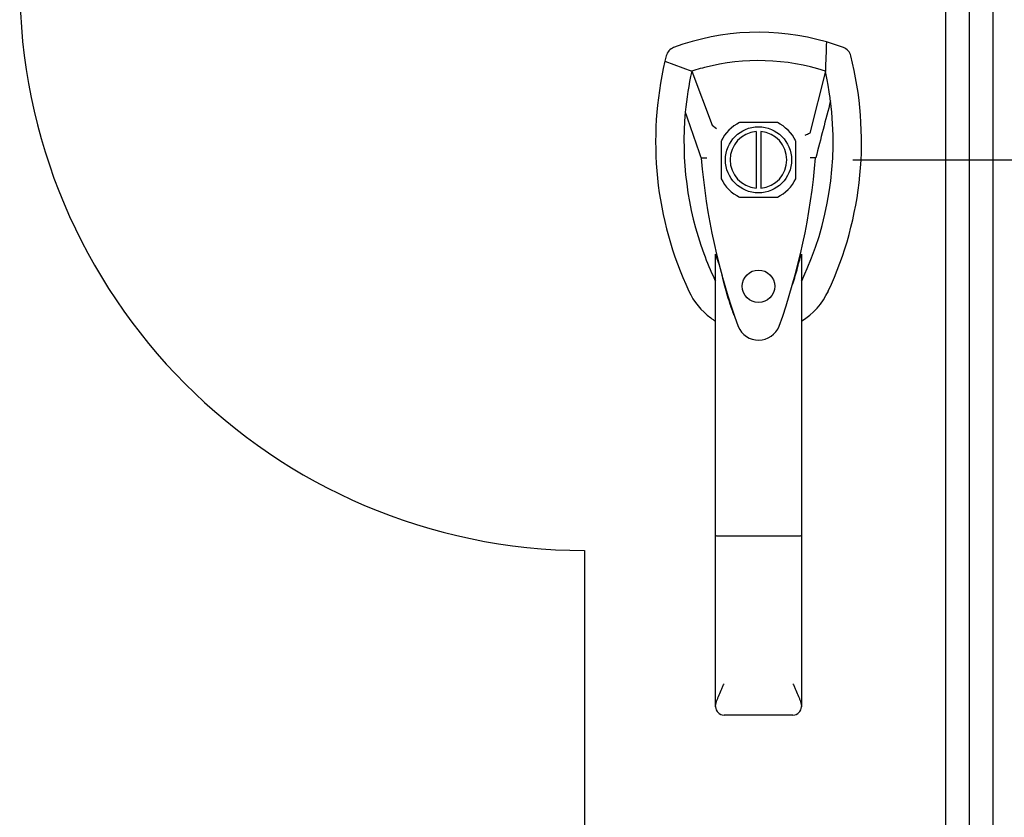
# Model space of a CAD drawing. Header units: inches. Extents: x 2 to 538, y -2 to 358.
# Tile 34 of 117: x 180 to 190, y 175 to 184. Entities that reach past the tile are written whole.
import ezdxf
from ezdxf.enums import TextEntityAlignment as Align
from ezdxf.lldxf.tags import DXFTag

# ---------------------------------------------------------------- set-up
doc = ezdxf.new("R2010")
doc.units = ezdxf.units.IN
doc.header["$MEASUREMENT"] = 0
for name, color, linetype in [('COM70220', 7, 'Continuous'), ('COM71142-4', 7, 'Continuous'), ('Default', 7, 'Continuous'), ('DV1_Default', 7, 'Continuous'), ('HAN86075', 7, 'Continuous')]:
    doc.layers.add(name, color=color, linetype=linetype)
doc.styles.add('SEACAD_Times_New_Roman', font='times.ttf')
tags = doc.linetypes.add('HIDDEN2', pattern=[0.1875, 0.125, -0.0625]).pattern_tags.tags
tags[6:7] = [DXFTag(74, 4), DXFTag(75, 0), DXFTag(340, '0'), DXFTag(46, 0.0), DXFTag(50, 0.0), DXFTag(44, 0.0), DXFTag(45, 0.0)]
tags[4:5] = [DXFTag(74, 4), DXFTag(75, 0), DXFTag(340, '0'), DXFTag(46, 0.0), DXFTag(50, 0.0), DXFTag(44, 0.0), DXFTag(45, 0.0)]
doc.dimstyles.new('HAMMOND_(STH_-_540x360)', dxfattribs={"dimtxt": 2, "dimasz": 2.5, "dimexe": 1, "dimexo": 1, "dimgap": 0.5, "dimtad": 0, "dimtih": 1, "dimtoh": 1, "dimzin": 0, "dimdsep": 46, "dimtxsty": 'SEACAD_Times_New_Roman', "dimblk1": '_SE_FILLED', "dimblk2": '_SE_FILLED', "dimsah": 1, "dimcen": 1, "dimadec": 0, "dimazin": 0, "dimtfac": 0.8, "dimtofl": 0, "dimtmove": 1, "dimatfit": 3, "dimfxl": 1, "dimtolj": 1, "dimtzin": 0, "dimarcsym": 0})

# ---------------------------------------------------------------- blocks, each defined once
blk = doc.blocks.new('SE')
at = {"layer": 'COM70220', "color": 7, "linetype": 'HIDDEN2'}
for p, q in [((189.568, 145.782), (189.568, 218.752)), ((189.569, 145.782), (189.569, 218.752)), ((189.818, 145.782), (189.818, 218.752)), ((190.067, 145.782), (190.067, 218.752)), ((190.068, 145.782), (190.068, 218.752))]:
    blk.add_line(p, q, dxfattribs=at)
at = {"layer": 'COM71142-4', "color": 7, "linetype": 'HIDDEN2'}
for p, q in [((187.785, 182.662), (187.386, 182.662)), ((187.19, 182.466), (187.19, 182.067)), ((187.981, 182.067), (187.981, 182.466)), ((187.386, 181.871), (187.785, 181.871))]:
    blk.add_line(p, q, dxfattribs=at)
blk.add_circle((187.585, 180.929), 0.172, dxfattribs=at)
for start, end in [(116.7758, 153.2242), (26.7758, 63.2242), (206.7758, 243.2242), (296.7758, 333.2242)]:
    blk.add_arc((187.585, 182.267), 0.443, start, end, dxfattribs=at)
at = {"layer": 'DV1_Default', "color": 7, "linetype": 'HIDDEN2'}
blk.add_line((185.744, 178.133), (185.744, 144.675), dxfattribs=at)
blk.add_arc((185.766, 184.133), 6, 180, 269.7932, dxfattribs=at)
at = {"layer": 'HAN86075', "color": 7, "linetype": 'Continuous'}
for p, q in [((188.484, 183.456), (188.304, 183.515)), ((186.609, 183.369), (186.595, 183.31)), ((186.595, 183.31), (186.878, 183.205)), ((186.878, 183.205), (187.094, 182.633)), ((188.293, 183.205), (188.129, 182.549)), ((187.094, 182.633), (187.139, 182.599)), ((187.56, 182.566), (187.56, 181.968)), ((187.61, 182.566), (187.61, 181.968)), ((186.98, 182.284), (186.98, 182.283)), ((188.191, 182.287), (188.191, 182.288)), ((187.13, 178.29), (187.13, 181.268)), ((188.04, 181.267), (188.04, 178.29)), ((188.04, 180.987), (188.065, 181.034)), ((187.324, 180.627), (187.328, 180.619)), ((187.13, 176.482), (187.13, 178.29)), ((187.95, 178.284), (187.22, 178.284)), ((188.04, 178.29), (188.04, 176.482)), ((187.95, 176.392), (187.22, 176.392))]:
    blk.add_line(p, q, dxfattribs=at)
blk.add_circle((187.585, 182.267), 0.35, dxfattribs=at)
for centre, radius, start, end in [((187.585, 181.032), 2.585, 73.8589, 110.3492), ((190.217, 182.457), 3.721, 166.7532, 205.1027), ((187.585, 181.032), 2.285, 71.9657, 104.4503), ((190.217, 182.457), 3.421, 167.3846, 174.7018), ((187.585, 181.032), 2.285, 106.8385, 108.0343), ((187.585, 181.032), 2.285, 104.4503, 106.8385), ((184.954, 182.457), 3.421, 10.1138, 12.6154), ((184.954, 182.457), 3.421, 8.519, 10.1138), ((184.954, 182.457), 3.421, 334.8973, 7.2824), ((184.954, 182.457), 3.421, 7.2824, 8.519), ((190.217, 182.457), 3.421, 174.7018, 200.2077), ((187.585, 182.267), 0.3, 94.7802, 265.2198), ((187.585, 182.267), 0.3, 274.7802, 85.2198), ((200.949, 155.84), 29.627, 115.6418, 115.7539), ((187.069, 180.936), 1.35, 91.2336, 93.7696), ((193.828, 182.853), 6.872, 184.7542, 199.9908), ((181.147, 182.883), 7.068, 340.3478, 355.1696), ((188.126, 181.499), 0.791, 85.3077, 89.6394), ((190.217, 182.457), 3.421, 200.2077, 205.1027), ((185.601, 180.662), 1.646, 10.2772, 21.6468), ((187.526, 181.197), 0.45, 205.1027, 208.4225), ((187.645, 181.197), 0.45, 331.5775, 334.8973), ((187.645, 181.197), 0.75, 301.8486, 334.8973), ((187.526, 181.197), 0.75, 233.4788, 238.1514), ((187.587, 180.593), 0.234, 202.2802, 338.2167), ((187.221, 176.482), 0.0903, 180.0017, 181.1154), ((187.22, 176.482), 0.09, 181.1172, 270), ((187.95, 176.482), 0.09, 270, 358.8828), ((187.95, 176.482), 0.0903, 358.8846, 359.9983)]:
    blk.add_arc(centre, radius, start, end, dxfattribs=at)
for points in [[(188.304, 183.515), (188.3, 183.412), (188.296, 183.308), (188.293, 183.205)], [(186.687, 183.456), (186.649, 183.442), (186.619, 183.408), (186.609, 183.369)], [(188.562, 183.369), (188.552, 183.408), (188.522, 183.442), (188.484, 183.456)], [(188.348, 182.891), (188.295, 182.69), (188.243, 182.489), (188.191, 182.288)], [(186.81, 182.773), (186.867, 182.61), (186.923, 182.447), (186.98, 182.284)], [(186.847, 180.879), (186.899, 180.767), (186.98, 180.668), (187.08, 180.594)]]:
    blk.add_open_spline(points, degree=3, dxfattribs=at)
for points, knots in [([(188.324, 180.879), (188.504, 181.264), (188.618, 181.68), (188.699, 182.527), (188.666, 182.957), (188.562, 183.369)], [0, 0, 0, 0, 0.5, 0.5, 1, 1, 1, 1]), ([(187.95, 180.955), (187.967, 181.012), (187.983, 181.069), (188.006, 181.155), (188.014, 181.183), (188.025, 181.224), (188.029, 181.238), (188.034, 181.255), (188.036, 181.261), (188.039, 181.269), (188.04, 181.27), (188.04, 181.267)], [0, 0, 0, 0, 0.5, 0.5, 0.75, 0.75, 0.875, 0.875, 0.9375, 0.9375, 1, 1, 1, 1]), ([(187.325, 180.627), (187.31, 180.668), (187.295, 180.71), (187.26, 180.82), (187.24, 180.888), (187.22, 180.956)], [0.770336, 0.770336, 0.770336, 0.770336, 0.8588735, 0.8588735, 1, 1, 1, 1]), ([(187.22, 178.284), (187.214, 178.284), (187.209, 178.284), (187.197, 178.284), (187.191, 178.284), (187.18, 178.285), (187.175, 178.285), (187.166, 178.285), (187.161, 178.286), (187.148, 178.286), (187.142, 178.287), (187.135, 178.288), (187.133, 178.288), (187.131, 178.289), (187.13, 178.29), (187.13, 178.29)], [0, 0, 0, 0, 0.125, 0.125, 0.25, 0.25, 0.375, 0.375, 0.5, 0.5, 0.75, 0.75, 0.875, 0.875, 1, 1, 1, 1]), ([(188.04, 178.29), (188.04, 178.29), (188.04, 178.289), (188.037, 178.288), (188.036, 178.288), (188.029, 178.287), (188.022, 178.286), (188.01, 178.286), (188.005, 178.285), (187.995, 178.285), (187.99, 178.285), (187.979, 178.284), (187.974, 178.284), (187.962, 178.284), (187.956, 178.284), (187.95, 178.284)], [0, 0, 0, 0, 0.125, 0.125, 0.25, 0.25, 0.5, 0.5, 0.625, 0.625, 0.75, 0.75, 0.875, 0.875, 1, 1, 1, 1]), ([(187.13, 176.48), (187.131, 176.496), (187.135, 176.513), (187.143, 176.541), (187.146, 176.55), (187.154, 176.57), (187.158, 176.58), (187.17, 176.61), (187.18, 176.632), (187.195, 176.665), (187.2, 176.677), (187.21, 176.7), (187.215, 176.711), (187.22, 176.723)], [0, 0, 0, 0, 0.25, 0.25, 0.375, 0.375, 0.5, 0.5, 0.75, 0.75, 0.875, 0.875, 1, 1, 1, 1]), ([(187.95, 176.723), (187.956, 176.711), (187.961, 176.7), (187.971, 176.677), (187.976, 176.665), (187.991, 176.632), (188, 176.61), (188.013, 176.58), (188.017, 176.57), (188.024, 176.55), (188.028, 176.541), (188.036, 176.513), (188.04, 176.496), (188.04, 176.48)], [0, 0, 0, 0, 0.125, 0.125, 0.25, 0.25, 0.5, 0.5, 0.625, 0.625, 0.75, 0.75, 1, 1, 1, 1])]:
    blk.add_open_spline(points, degree=3, knots=knots, dxfattribs=at)
blk = doc.blocks.new('DMBLK5273')
at = {"layer": 'Default', "linetype": 'Continuous'}
for points in [[(200.137, 199.017), (199.72, 201.517), (199.304, 199.017)], [(200.137, 184.767), (199.304, 184.767), (199.72, 182.267)]]:
    blk.add_hatch(color=7, dxfattribs=at).paths.add_polyline_path(points)
at = {"layer": 'Default', "color": 7, "linetype": 'Continuous'}
for p, q in [((192.648, 201.517), (200.72, 201.517)), ((199.72, 201.517), (199.72, 193.592)), ((199.72, 190.892), (199.72, 182.267)), ((188.585, 182.267), (200.72, 182.267))]:
    blk.add_line(p, q, dxfattribs=at)
at = {"layer": 'Default', "color": 7, "linetype": 'Continuous', "style": 'SEACAD_Times_New_Roman'}
blk.add_text('19.25', height=2, dxfattribs=at).set_placement((196.308, 192.892), align=Align.TOP_LEFT)
blk = doc.blocks.new('_SE_FILLED')
at = {"color": 0}
blk.add_line((0, 0), (-1, 0), dxfattribs=at)
blk.add_solid([(0, 0), (-1, -0.1665), (-1, 0.1665), (0, 0)], dxfattribs=at)

msp = doc.modelspace()

# ---------------------------------------------------------------- block references
at = {"layer": 'Default'}
msp.add_blockref('SE', (0, 0), dxfattribs=at)

# ---------------------------------------------------------------- dimensions: what is measured, and where the dimension line sits
at = {"layer": 'Default', "color": 7, "linetype": 'Continuous'}
dim = msp.add_linear_dim(base=(199.72, 182.267), p1=(191.648, 201.517), p2=(187.585, 182.267), angle=90, text='\\A1;<>', dimstyle='HAMMOND_(STH_-_540x360)', override={"dimtmove": 0}, dxfattribs=at)
dim.commit()
dim.dimension.update_dxf_attribs({"geometry": 'DMBLK5273', "text_midpoint": (199.72, 191.892), "dimtype": 160})

doc.saveas('drawing.dxf')
